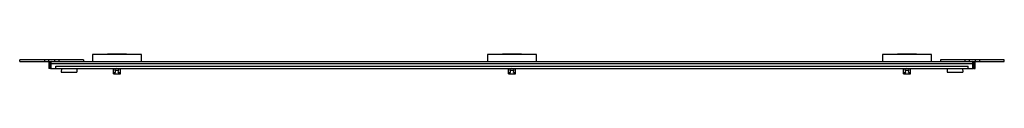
# Model space of a CAD drawing. Header units: millimetres. Extents: x 117 to 964, y 743 to 760.
import ezdxf

# ---------------------------------------------------------------- set-up
doc = ezdxf.new("R2010")
doc.units = ezdxf.units.MM
doc.header["$LTSCALE"] = 98.332704
doc.layers.get('0').update_dxf_attribs({"linetype": 'CONTINUOUS'})

msp = doc.modelspace()

# ---------------------------------------------------------------- linework, layer by layer
at = {"color": 7, "linetype": 'Continuous'}
for p, q in [((116.95, 753.59), (116.95, 755.19)), ((171.95, 755.19), (116.95, 755.19)), ((138.2, 755.19), (138.2, 753.59)), ((141.7, 755.19), (141.7, 753.59)), ((147.2, 753.59), (147.2, 755.19)), ((150.7, 755.19), (150.7, 753.59)), ((171.95, 755.19), (171.95, 753.59)), ((179.7, 759.59), (179.7, 753.59)), ((221.7, 759.59), (179.7, 759.59)), ((192.6, 759.59), (192.6, 760.09)), ((208.8, 760.09), (192.6, 760.09)), ((208.8, 759.59), (208.8, 760.09)), ((221.7, 753.59), (221.7, 759.59)), ((519.7, 759.59), (519.7, 753.59)), ((561.7, 759.59), (519.7, 759.59)), ((532.6, 759.59), (532.6, 760.09)), ((548.8, 760.09), (532.6, 760.09)), ((548.8, 759.59), (548.8, 760.09)), ((561.7, 753.59), (561.7, 759.59)), ((901.7, 759.59), (859.7, 759.59)), ((859.7, 759.59), (859.7, 753.59)), ((888.8, 760.09), (872.6, 760.09)), ((872.6, 759.59), (872.6, 760.09)), ((888.8, 759.59), (888.8, 760.09)), ((901.7, 753.59), (901.7, 759.59)), ((964.45, 755.19), (909.45, 755.19)), ((909.45, 755.19), (909.45, 753.59)), ((930.7, 753.59), (930.7, 755.19)), ((934.2, 755.19), (934.2, 753.59)), ((939.7, 753.59), (939.7, 755.19)), ((943.2, 755.19), (943.2, 753.59)), ((964.45, 753.59), (964.45, 755.19)), ((116.95, 753.59), (964.45, 753.59)), ((141.95, 751.59), (141.95, 747.59)), ((142.95, 751.59), (141.95, 751.59)), ((142.95, 747.59), (141.95, 747.59)), ((142.95, 751.59), (142.95, 747.59)), ((143.95, 747.59), (143.95, 753.59)), ((937.45, 751.59), (143.95, 751.59)), ((143.95, 747.59), (937.45, 747.59)), ((147.95, 747.59), (147.95, 749.59)), ((147.95, 749.59), (933.45, 749.59)), ((152.85, 747.59), (152.69, 744.59)), ((166.05, 747.59), (166.2, 744.59)), ((197.7, 742.89), (197.7, 747.59)), ((200.31, 747.59), (199, 747.14)), ((199.55, 744.04), (199, 747.14)), ((199.15, 746.29), (202.25, 746.29)), ((201.85, 744.04), (202.47, 747.59)), ((203.7, 742.89), (203.7, 747.59)), ((537.7, 742.89), (537.7, 747.59)), ((540.31, 747.59), (539, 747.14)), ((539.55, 744.04), (539, 747.14)), ((539.15, 746.29), (542.25, 746.29)), ((541.85, 744.04), (542.47, 747.59)), ((543.7, 742.89), (543.7, 747.59)), ((877.7, 742.89), (877.7, 747.59)), ((880.31, 747.59), (879, 747.14)), ((879.55, 744.04), (879, 747.14)), ((879.15, 746.29), (882.25, 746.29)), ((881.85, 744.04), (882.47, 747.59)), ((883.7, 742.89), (883.7, 747.59)), ((915.35, 747.59), (915.19, 744.59)), ((928.55, 747.59), (928.7, 744.59)), ((933.45, 747.59), (933.45, 749.59)), ((937.45, 747.59), (937.45, 753.59)), ((938.45, 751.59), (939.45, 751.59)), ((938.45, 747.59), (938.45, 751.59)), ((938.45, 747.59), (939.45, 747.59)), ((939.45, 747.59), (939.45, 751.59)), ((152.69, 744.59), (166.2, 744.59)), ((197.7, 744.04), (199.55, 744.04)), ((197.7, 742.89), (203.7, 742.89)), ((201.85, 744.04), (203.7, 744.04)), ((537.7, 744.04), (539.55, 744.04)), ((537.7, 742.89), (543.7, 742.89)), ((541.85, 744.04), (543.7, 744.04)), ((877.7, 744.04), (879.55, 744.04)), ((877.7, 742.89), (883.7, 742.89)), ((881.85, 744.04), (883.7, 744.04)), ((915.19, 744.59), (928.7, 744.59))]:
    msp.add_line(p, q, dxfattribs=at)
for centre, radius, start, end in [((143.95, 751.59), 2, 90, 180), ((143.95, 749.59), 2, 237.96949, 266.92308), ((143.95, 751.59), 1, 90, 180), ((143.95, 749.59), 1, 180, 269.07681), ((937.45, 751.59), 2, 0, 90), ((937.45, 751.59), 1, 0, 90), ((937.45, 749.59), 1, 270.92375, 360), ((937.45, 749.59), 2, 273.07692, 296.94726)]:
    msp.add_arc(centre, radius, start, end, dxfattribs=at)

doc.saveas('drawing.dxf')
